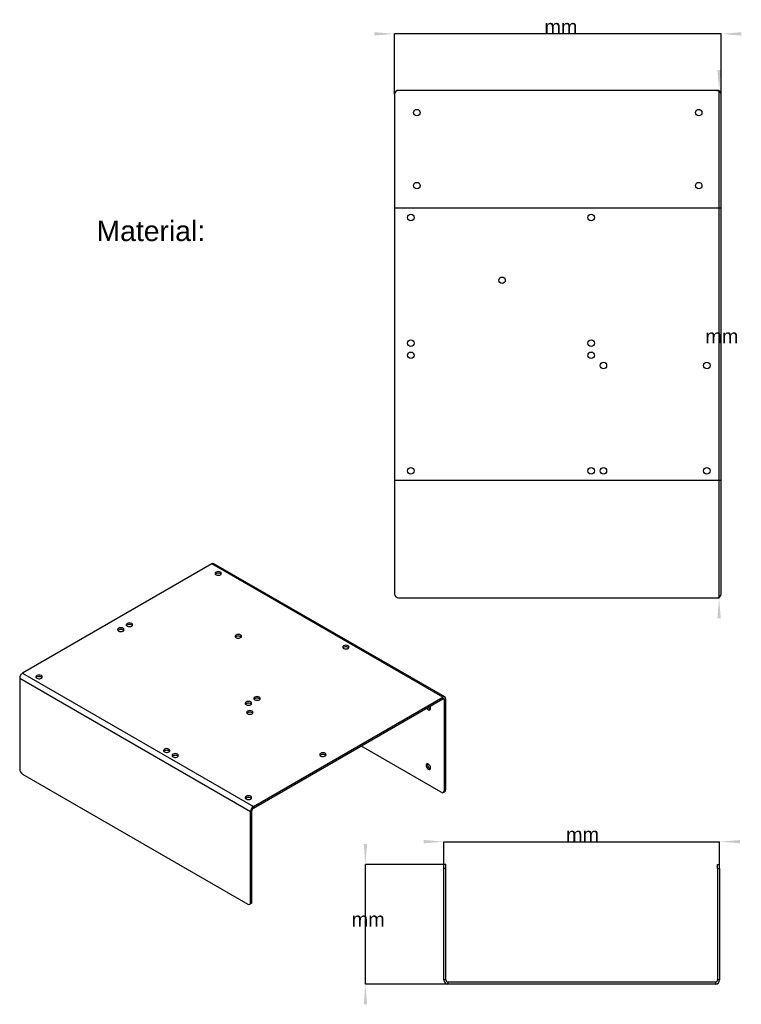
# Model space of a CAD drawing. Extents: x 18 to 196, y 53 to 296.
import ezdxf
from ezdxf.enums import TextEntityAlignment as Align

# ---------------------------------------------------------------- set-up
doc = ezdxf.new("R2010")
doc.units = 0
doc.layers.get('0').update_dxf_attribs({"linetype": 'CONTINUOUS'})
for name, color, linetype in [('Annotation003', 7, 'CONTINUOUS'), ('Dimension017', 7, 'CONTINUOUS'), ('Dimension018', 7, 'CONTINUOUS'), ('Dimension019', 7, 'CONTINUOUS'), ('Dimension020', 7, 'CONTINUOUS'), ('View012', 7, 'CONTINUOUS'), ('View013', 7, 'CONTINUOUS'), ('View014', 7, 'CONTINUOUS')]:
    doc.layers.add(name, color=color, linetype=linetype)
doc.styles.get("Standard").update_dxf_attribs({"font": 'arial.ttf'})
doc.dimstyles.get("Standard").update_dxf_attribs({"dimscale": 0, "dimtxt": 2.5, "dimasz": 2.5, "dimexe": 1.25, "dimexo": 0.625, "dimtad": 1, "dimtxsty": 'STANDARD', "dimcen": 2.5, "dimazin": 3, "dimtfac": 1, "dimtmove": 0, "dimatfit": 3})

# ---------------------------------------------------------------- blocks, each defined once
blk = doc.blocks.new('*Dimension017')
at = {"color": 0}
for points in [[(102.485, 92.3349), (103.319, 92.3349), (102.902, 87.3349)], [(102.485, 52.8349), (103.319, 52.8349), (102.902, 57.8349)]]:
    blk.add_solid(points, dxfattribs=at)
at = {"layer": 'Dimension017'}
for p, q in [((122.238, 87.3349), (102.902, 87.3349)), ((102.902, 57.8349), (102.902, 87.3349)), ((123.238, 57.8349), (102.902, 57.8349))]:
    blk.add_line(p, q, dxfattribs=at)
blk.add_text(' mm', height=3.5, dxfattribs=at).set_placement((102.902, 72.0245), align=Align.CENTER)
blk = doc.blocks.new('*Dimension018')
at = {"color": 0}
for points in [[(117.238, 93.3607), (117.238, 92.5274), (122.238, 92.944)], [(195.238, 93.3607), (195.238, 92.5274), (190.238, 92.944)]]:
    blk.add_solid(points, dxfattribs=at)
at = {"layer": 'Dimension018'}
for p, q in [((122.238, 87.3349), (122.238, 92.944)), ((122.238, 92.944), (190.238, 92.944)), ((190.238, 87.3349), (190.238, 92.944))]:
    blk.add_line(p, q, dxfattribs=at)
blk.add_text(' mm', height=3.5, dxfattribs=at).set_placement((155.765, 92.944), align=Align.CENTER)
blk = doc.blocks.new('*Dimension019')
at = {"color": 0}
for points in [[(190.529, 283.258), (189.696, 283.258), (190.113, 278.258)], [(190.529, 148.059), (189.696, 148.059), (190.113, 153.059)]]:
    blk.add_solid(points, dxfattribs=at)
at = {"layer": 'Dimension019'}
for p, q in [((189.587, 278.258), (190.113, 278.258)), ((190.113, 153.059), (190.113, 278.258)), ((189.587, 153.059), (190.113, 153.059))]:
    blk.add_line(p, q, dxfattribs=at)
blk.add_text(' mm', height=3.5, dxfattribs=at).set_placement((190.113, 215.843), align=Align.CENTER)
blk = doc.blocks.new('*Dimension020')
at = {"color": 0}
for points in [[(105.087, 292.6), (105.087, 291.767), (110.087, 292.183)], [(195.587, 292.6), (195.587, 291.767), (190.587, 292.183)]]:
    blk.add_solid(points, dxfattribs=at)
at = {"layer": 'Dimension020'}
for p, q in [((110.087, 277.258), (110.087, 292.183)), ((190.587, 292.183), (110.087, 292.183)), ((190.587, 277.258), (190.587, 292.183))]:
    blk.add_line(p, q, dxfattribs=at)
blk.add_text(' mm', height=3.5, dxfattribs=at).set_placement((150.434, 292.183), align=Align.CENTER)

msp = doc.modelspace()

# ---------------------------------------------------------------- linework, layer by layer
at = {"layer": 'View012'}
for p, q in [((110.087, 277.258), (110.087, 154.059)), ((189.587, 278.258), (111.087, 278.258)), ((190.587, 154.059), (190.587, 277.258)), ((190.587, 249.208), (110.087, 249.208)), ((110.087, 182.109), (190.587, 182.109)), ((111.087, 153.059), (189.587, 153.059))]:
    msp.add_line(p, q, dxfattribs=at)
for centre in [(115.587, 272.758), (185.087, 272.758), (115.587, 254.758), (185.087, 254.758), (114.087, 246.909), (158.587, 246.909), (136.587, 231.409), (114.087, 215.909), (158.587, 215.909), (114.087, 212.909), (158.587, 212.909), (161.587, 210.409), (187.087, 210.409), (114.087, 184.409), (158.587, 184.409), (161.587, 184.409), (187.087, 184.409)]:
    msp.add_circle(centre, 0.8, dxfattribs=at)
for centre, start, end in [((111.087, 277.258), 90, 180), ((189.587, 277.258), 0, 90), ((111.087, 154.059), 180, -90), ((189.587, 154.059), -90, 0)]:
    msp.add_arc(centre, 1, start, end, dxfattribs=at)
at = {"layer": 'View013'}
for p, q in [((65.0401, 161.456), (18.3711, 134.512)), ((121.962, 128.592), (65.0401, 161.456)), ((122.462, 128.642), (65.5401, 161.506)), ((18.3711, 134.512), (75.2932, 101.648)), ((17.664, 133.287), (74.5861, 100.423)), ((17.664, 133.287), (17.664, 110.834)), ((75.2932, 101.648), (121.962, 128.592)), ((75.2932, 101.24), (121.962, 128.184)), ((121.962, 128.184), (121.962, 128.592)), ((121.962, 128.184), (122.316, 127.98)), ((122.316, 127.98), (122.669, 128.184)), ((122.316, 127.98), (122.316, 105.526)), ((122.669, 128.184), (122.669, 105.73)), ((121.609, 105.118), (101.81, 116.549)), ((18.3711, 109.609), (73.879, 77.5613)), ((122.109, 105.069), (122.462, 105.273)), ((122.316, 105.526), (122.669, 105.73)), ((74.5861, 100.423), (74.9396, 100.627)), ((74.5861, 77.9696), (74.5861, 100.423)), ((74.9396, 78.1737), (74.9396, 100.627)), ((75.2932, 101.24), (75.2932, 101.648)), ((74.7325, 77.7159), (74.379, 77.5118)), ((74.9396, 78.1737), (74.5861, 77.9696))]:
    msp.add_line(p, q, dxfattribs=at)
for centre, major_axis, start_param, end_param in [((65.0401, 160.64), (0.5, 0.866), 0, -5.49779), ((66.6311, 159.109), (0.8, 0), 0, 3.14159), ((66.6311, 159.109), (0.8, 0), 3.14159, 5.49779), ((66.6311, 158.701), (0.8, 0), 0.457762, 2.68383), ((66.6311, 159.109), (0.8, 0), 5.49779, 0), ((44.7108, 146.453), (0.8, 0), 0, 3.14159), ((44.7108, 146.453), (0.8, 0), 3.14159, 5.49779), ((44.7108, 146.045), (0.8, 0), 0.457762, 2.68383), ((44.7108, 146.453), (0.8, 0), 5.49779, 0), ((42.5895, 145.228), (0.8, 0), 0, 3.14159), ((42.5895, 145.228), (0.8, 0), 3.14159, 5.49779), ((42.5895, 144.82), (0.8, 0), 0.457762, 2.68383), ((42.5895, 145.228), (0.8, 0), 5.49779, 0), ((71.5809, 143.595), (0.8, 0), 0, 3.14159), ((71.5809, 143.595), (0.8, 0), 3.14159, 5.49779), ((71.5809, 143.187), (0.8, 0), 0.457762, 2.68383), ((71.5809, 143.595), (0.8, 0), 5.49779, 0), ((98.0974, 140.942), (0.8, 0), 0, 3.14159), ((98.0974, 140.942), (0.8, 0), 3.14159, 5.49779), ((98.0974, 140.534), (0.8, 0), 0.457762, 2.68383), ((98.0974, 140.942), (0.8, 0), 5.49779, 0), ((18.3711, 133.695), (-0.5, -0.866), 3.92699, 5.49779), ((22.437, 133.593), (0.8, 0), 0, 3.14159), ((22.437, 133.593), (0.8, 0), 3.14159, 5.49779), ((22.437, 133.185), (0.8, 0), 0.457762, 2.68383), ((22.437, 133.593), (0.8, 0), 5.49779, 0), ((76.1771, 128.286), (0.8, 0), 0, 3.14159), ((121.962, 127.776), (0.5, 0.866), 0, -5.49779), ((74.0558, 127.061), (0.8, 0), 0, 3.14159), ((74.0558, 127.061), (0.8, 0), 3.14159, 5.49779), ((74.0558, 126.653), (0.8, 0), 0.457762, 2.68383), ((74.0558, 127.061), (0.8, 0), 5.49779, 0), ((76.1771, 128.286), (0.8, 0), 3.14159, 5.49779), ((76.1771, 127.878), (0.8, 0), 0.457762, 2.68383), ((76.1771, 128.286), (0.8, 0), 5.49779, 0), ((118.427, 126.143), (-0.4, 0.6928), 3.92699, 4.71239), ((121.962, 127.776), (0.25, 0.433), 0, -5.49779), ((121.962, 127.776), (0.25, 0.433), -0.785398, 0), ((121.962, 127.776), (0.5, 0.866), -0.785398, 0), ((74.4093, 124.816), (0.8, 0), 0, 3.14159), ((74.4093, 124.816), (0.8, 0), 3.14159, 5.49779), ((74.4093, 124.408), (0.8, 0), 0.457762, 2.68383), ((74.4093, 124.816), (0.8, 0), 5.49779, 0), ((118.427, 126.143), (-0.4, 0.6928), 1.5708, 3.14159), ((118.78, 126.347), (-0.4, 0.6928), 1.5708, 2.68383), ((118.427, 126.143), (-0.4, 0.6928), 3.14159, 3.92699), ((53.9032, 115.426), (0.8, 0), 0, 3.14159), ((53.9032, 115.426), (0.8, 0), 3.14159, 5.49779), ((53.9032, 115.018), (0.8, 0), 0.457762, 2.68383), ((53.9032, 115.426), (0.8, 0), 5.49779, 0), ((56.0245, 114.202), (0.8, 0), 0, 3.14159), ((56.0245, 114.202), (0.8, 0), 3.14159, 5.49779), ((56.0245, 113.793), (0.8, 0), 0.457762, 2.68383), ((56.0245, 114.202), (0.8, 0), 5.49779, 0), ((92.4405, 114.406), (0.8, 0), 0, 3.14159), ((92.4405, 114.406), (0.8, 0), 3.14159, 5.49779), ((92.4405, 113.997), (0.8, 0), 0.457762, 2.68383), ((92.4405, 114.406), (0.8, 0), 5.49779, 0), ((118.427, 111.446), (-0.4, 0.6928), 0, 3.14159), ((118.427, 111.446), (-0.4, 0.6928), 3.92699, 0), ((118.78, 111.65), (-0.4, 0.6928), 0.457762, 2.68383), ((18.3711, 110.425), (0.5, -0.866), -2.35619, -0.785398), ((118.427, 111.446), (-0.4, 0.6928), 3.14159, 3.92699), ((121.609, 105.935), (0.5, -0.866), -0.785398, 0), ((121.609, 105.935), (0.5, -0.866), 0, -5.49779), ((121.962, 106.139), (0.5, -0.866), 0, -5.49779), ((74.0558, 103.791), (0.8, 0), 0, 3.14159), ((74.0558, 103.791), (0.8, 0), 3.14159, 5.49779), ((74.0558, 103.383), (0.8, 0), 0.457762, 2.68383), ((74.0558, 103.791), (0.8, 0), 5.49779, 0), ((75.2932, 100.831), (-0.5, -0.866), 3.92699, 5.49779), ((75.2932, 100.831), (-0.25, -0.433), 3.92699, 5.49779), ((73.879, 78.3778), (0.5, -0.866), 0, -5.49779), ((74.2325, 78.5819), (0.5, -0.866), 0, -5.49779), ((73.879, 78.3778), (0.5, -0.866), -0.785398, 0)]:
    msp.add_ellipse(centre, major_axis=major_axis, ratio=0.57735, start_param=start_param, end_param=end_param, dxfattribs=at)
at = {"layer": 'View014'}
for p, q in [((122.738, 87.3349), (122.238, 87.3349)), ((122.238, 58.8349), (122.238, 86.3349)), ((122.738, 86.3349), (122.238, 86.3349)), ((122.738, 58.8349), (122.738, 86.3349)), ((189.738, 87.3349), (190.238, 87.3349)), ((189.738, 86.3349), (189.738, 58.8349)), ((189.738, 86.3349), (190.238, 86.3349)), ((190.238, 86.3349), (190.238, 58.8349)), ((122.738, 58.8349), (122.238, 58.8349)), ((123.238, 58.3349), (123.238, 57.8349)), ((189.238, 58.3349), (123.238, 58.3349)), ((189.238, 58.3349), (189.238, 57.8349)), ((190.238, 58.8349), (189.738, 58.8349)), ((189.238, 57.8349), (123.238, 57.8349))]:
    msp.add_line(p, q, dxfattribs=at)
for centre, radius, start, end in [((123.238, 58.8349), 1, 180, -90), ((123.238, 58.8349), 0.5, 180, -90), ((189.238, 58.8349), 1, -90, 0), ((189.238, 58.8349), 0.5, -90, 0)]:
    msp.add_arc(centre, radius, start, end, dxfattribs=at)
for points, knots in [([(122.238, 86.3349), (122.238, 86.5044), (122.238, 86.6652), (122.238, 86.7703), (122.238, 86.867), (122.238, 86.9606), (122.238, 87.042), (122.238, 87.0794), (122.238, 87.1168), (122.238, 87.1492), (122.238, 87.1817), (122.238, 87.2088), (122.238, 87.2359), (122.238, 87.2574), (122.238, 87.2788), (122.238, 87.2943), (122.238, 87.3099), (122.238, 87.3193), (122.238, 87.3286), (122.238, 87.3318), (122.238, 87.3349)], [1.5708, 1.5708, 1.5708, 1.9074, 1.9074, 2.1318, 2.1318, 2.35619, 2.35619, 2.46839, 2.46839, 2.58059, 2.58059, 2.69279, 2.69279, 2.80499, 2.80499, 2.91719, 2.91719, 3.02939, 3.02939, 3.14159, 3.14159, 3.14159]), ([(122.738, 86.3349), (122.738, 86.5044), (122.738, 86.6652), (122.738, 86.7703), (122.738, 86.867), (122.738, 86.9606), (122.738, 87.042), (122.738, 87.0794), (122.738, 87.1168), (122.738, 87.1492), (122.738, 87.1817), (122.738, 87.2088), (122.738, 87.2359), (122.738, 87.2574), (122.738, 87.2788), (122.738, 87.2943), (122.738, 87.3099), (122.738, 87.3193), (122.738, 87.3286), (122.738, 87.3318), (122.738, 87.3349)], [1.5708, 1.5708, 1.5708, 1.9074, 1.9074, 2.1318, 2.1318, 2.35619, 2.35619, 2.46839, 2.46839, 2.58059, 2.58059, 2.69279, 2.69279, 2.80499, 2.80499, 2.91719, 2.91719, 3.02939, 3.02939, 3.14159, 3.14159, 3.14159]), ([(189.738, 86.3349), (189.738, 86.5044), (189.738, 86.6652), (189.738, 86.7703), (189.738, 86.867), (189.738, 86.9606), (189.738, 87.042), (189.738, 87.0794), (189.738, 87.1168), (189.738, 87.1492), (189.738, 87.1817), (189.738, 87.2088), (189.738, 87.2359), (189.738, 87.2574), (189.738, 87.2788), (189.738, 87.2943), (189.738, 87.3099), (189.738, 87.3193), (189.738, 87.3286), (189.738, 87.3318), (189.738, 87.3349)], [4.71239, 4.71239, 4.71239, 5.04899, 5.04899, 5.27339, 5.27339, 5.49779, 5.49779, 5.60999, 5.60999, 5.72219, 5.72219, 5.83439, 5.83439, 5.94659, 5.94659, 6.05879, 6.05879, 6.17099, 6.17099, 6.28319, 6.28319, 6.28319]), ([(190.238, 86.3349), (190.238, 86.5044), (190.238, 86.6652), (190.238, 86.7703), (190.238, 86.867), (190.238, 86.9606), (190.238, 87.042), (190.238, 87.0794), (190.238, 87.1168), (190.238, 87.1492), (190.238, 87.1817), (190.238, 87.2088), (190.238, 87.2359), (190.238, 87.2574), (190.238, 87.2788), (190.238, 87.2943), (190.238, 87.3099), (190.238, 87.3193), (190.238, 87.3286), (190.238, 87.3318), (190.238, 87.3349)], [4.71239, 4.71239, 4.71239, 5.04899, 5.04899, 5.27339, 5.27339, 5.49779, 5.49779, 5.60999, 5.60999, 5.72219, 5.72219, 5.83439, 5.83439, 5.94659, 5.94659, 6.05879, 6.05879, 6.17099, 6.17099, 6.28319, 6.28319, 6.28319])]:
    msp.add_open_spline(points, degree=2, knots=knots, dxfattribs=at)

# ---------------------------------------------------------------- texts
at = {"layer": 'Annotation003'}
msp.add_text('Material:', height=5, dxfattribs=at).set_placement((50, 241.083), align=Align.CENTER)

# ---------------------------------------------------------------- dimensions: what is measured, and where the dimension line sits
at = {"layer": 'Dimension017'}
dim = msp.add_linear_dim(base=(102.902, 72.0245), p1=(123.238, 57.8349), p2=(122.238, 87.3349), angle=90, text=' mm', dimstyle='STANDARD', dxfattribs=at)
dim.commit()
dim.dimension.update_dxf_attribs({"geometry": '*Dimension017', "text_midpoint": (107.899, 71.8551)})
at = {"layer": 'Dimension018'}
dim = msp.add_linear_dim(base=(155.765, 92.944), p1=(122.238, 87.3349), p2=(190.238, 87.3349), text=' mm', dimstyle='STANDARD', dxfattribs=at)
dim.commit()
dim.dimension.update_dxf_attribs({"geometry": '*Dimension018', "text_midpoint": (155.765, 97.944)})
at = {"layer": 'Dimension019'}
dim = msp.add_linear_dim(base=(190.113, 215.843), p1=(189.587, 153.059), p2=(189.587, 278.258), angle=90, text=' mm', dimstyle='STANDARD', dxfattribs=at)
dim.commit()
dim.dimension.update_dxf_attribs({"geometry": '*Dimension019', "text_midpoint": (195.113, 215.843)})
at = {"layer": 'Dimension020'}
dim = msp.add_linear_dim(base=(150.434, 292.183), p1=(190.587, 277.258), p2=(110.087, 277.258), text=' mm', dimstyle='STANDARD', dxfattribs=at)
dim.commit()
dim.dimension.update_dxf_attribs({"geometry": '*Dimension020', "text_midpoint": (150.434, 287.183)})

doc.saveas('drawing.dxf')
